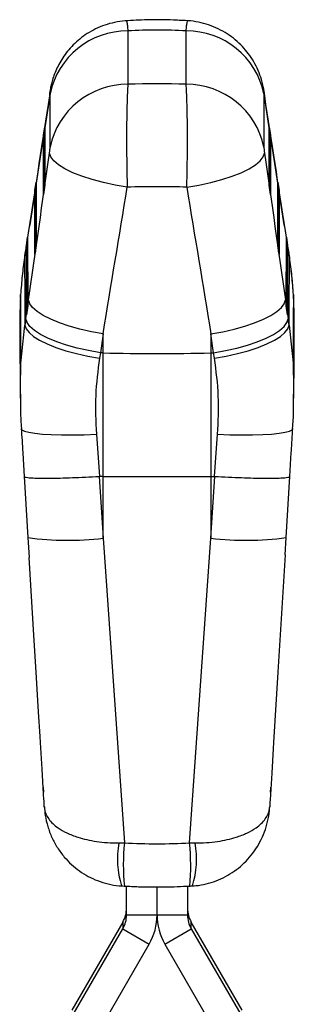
# Model space of a CAD drawing. Extents: x 22 to 388, y 36 to 275.
# Tile 9 of 10: x 216 to 243, y 172 to 269. Entities that reach past the tile are written whole.
import ezdxf

# ---------------------------------------------------------------- set-up
doc = ezdxf.new("R2010")
doc.units = 0
doc.layers.get('0').update_dxf_attribs({"linetype": 'CONTINUOUS'})

msp = doc.modelspace()

# ---------------------------------------------------------------- linework, layer by layer
at = {"color": 7, "linetype": 'CONTINUOUS'}
for p, q in [((226.879571, 267.921621), (226.879571, 262.66689)), ((232.607384, 262.66689), (232.607384, 267.921621)), ((219.245638, 261.970142), (218.692444, 258.381987)), ((240.794511, 258.381987), (240.213618, 262.149805)), ((219.217933, 256.483788), (219.217933, 261.738518)), ((240.269022, 261.738518), (240.269022, 256.483788)), ((240.34114, 261.513511), (240.323124, 261.766473)), ((218.565712, 257.6677), (218.692361, 258.486533)), ((218.692361, 258.486533), (218.69693, 252.719948)), ((240.790025, 252.719948), (240.794594, 258.486533)), ((240.794594, 258.486533), (240.921243, 257.6677)), ((218.582237, 257.667163), (217.850538, 252.921188)), ((218.57034, 251.827651), (218.565712, 257.6677)), ((241.636416, 252.921188), (240.904718, 257.667163)), ((240.921243, 257.6677), (240.916615, 251.827651)), ((217.743006, 252.223709), (217.220872, 248.837018)), ((217.723794, 252.224335), (217.850442, 253.043169)), ((217.728807, 245.895961), (217.723794, 252.224335)), ((217.850442, 253.043169), (217.855398, 246.788258)), ((218.69693, 252.719948), (218.57034, 251.827651)), ((240.916615, 251.827651), (240.790025, 252.719948)), ((241.631557, 246.788258), (241.636512, 253.043169)), ((241.636512, 253.043169), (241.763161, 252.224335)), ((242.266083, 248.837018), (241.743949, 252.223709)), ((241.763161, 252.224335), (241.758148, 245.895961)), ((217.099905, 248.220691), (216.832338, 246.479789)), ((217.117636, 248.471791), (216.850069, 246.730888)), ((242.636886, 246.730888), (242.369319, 248.471791)), ((242.654616, 246.479789), (242.387049, 248.220691)), ((216.881874, 246.780956), (217.008523, 247.599805)), ((217.008523, 247.599805), (217.013865, 240.856567)), ((242.47309, 240.856567), (242.478432, 247.599805)), ((242.478432, 247.599805), (242.60508, 246.780956)), ((216.887275, 239.964256), (216.881874, 246.780956)), ((217.855398, 246.788258), (217.728807, 245.895961)), ((241.758148, 245.895961), (241.631557, 246.788258)), ((242.60508, 246.780956), (242.59968, 239.964256)), ((216.711178, 245.81399), (216.698658, 245.597282)), ((216.318426, 241.949851), (216.270758, 241.033593)), ((216.318433, 241.947839), (216.318426, 241.949851)), ((243.168529, 241.949851), (243.168522, 241.947839)), ((243.216196, 241.033593), (243.168529, 241.949851)), ((216.270758, 241.033593), (216.27077, 241.03027)), ((216.28456, 241.033593), (216.270758, 241.033593)), ((216.27077, 241.03027), (216.305951, 234.031061)), ((216.321962, 241.036275), (216.28456, 241.033593)), ((216.834414, 239.566395), (217.099905, 241.426671)), ((217.013865, 240.856567), (216.887275, 239.964256)), ((242.387049, 241.426671), (242.65254, 239.566395)), ((242.59968, 239.964256), (242.47309, 240.856567)), ((243.202394, 241.033593), (243.164998, 241.039852)), ((243.181004, 234.031061), (243.216184, 241.03027)), ((243.216196, 241.033593), (243.202394, 241.033593)), ((243.216184, 241.03027), (243.216196, 241.033593)), ((216.226659, 238.443399), (216.275952, 231.767231)), ((224.435693, 238.087157), (224.170201, 236.226881)), ((224.435693, 236.220116), (224.435693, 238.087157)), ((235.051262, 238.087157), (235.051262, 236.220116)), ((235.316753, 236.226881), (235.051262, 238.087157)), ((224.170201, 236.226881), (224.080823, 235.685522)), ((224.435693, 236.220116), (224.170201, 236.226881)), ((224.435693, 224.048445), (224.435693, 236.220116)), ((235.051262, 236.220116), (235.316753, 236.226881)), ((235.051262, 236.220116), (235.051262, 224.048445)), ((235.406131, 235.685522), (235.316753, 236.226881)), ((216.341379, 231.315696), (216.334285, 231.768096)), ((243.150201, 231.752733), (243.143583, 231.309304)), ((223.776036, 228.2087), (224.073303, 224.050352)), ((235.413652, 224.050352), (235.710919, 228.2087)), ((216.53355, 226.325894), (216.672566, 224.045211)), ((242.814344, 224.04533), (242.958493, 226.408074)), ((216.670076, 224.045733), (217.037044, 218.030238)), ((224.073303, 224.050352), (224.064787, 224.050129)), ((224.064787, 224.050129), (224.435693, 217.968302)), ((224.435693, 224.048445), (224.073303, 224.050352)), ((224.435693, 217.968302), (224.435693, 224.048445)), ((235.051262, 224.048445), (235.413652, 224.050352)), ((235.051262, 217.968302), (235.422168, 224.050129)), ((235.051262, 224.048445), (235.051262, 217.968302)), ((235.422168, 224.050129), (235.413652, 224.050352)), ((242.448638, 218.030313), (242.816366, 224.045763)), ((217.038263, 218.03038), (217.158347, 216.05953)), ((217.038853, 218.037912), (217.038433, 218.03038)), ((224.435693, 217.968302), (226.539665, 187.957847)), ((232.947289, 187.957847), (235.051262, 217.968302)), ((242.346432, 216.338003), (242.449315, 218.030559)), ((242.448517, 218.03032), (242.448102, 218.037912)), ((242.344913, 216.342175), (241.640022, 204.758415)), ((241.640022, 204.758415), (241.217408, 197.839925)), ((218.538938, 193.440685), (218.56682, 192.977177)), ((218.56682, 192.977177), (218.568149, 192.955242)), ((240.918805, 192.955242), (240.920134, 192.977177)), ((218.650252, 191.517757), (218.636786, 191.740045)), ((240.850169, 191.740045), (240.836703, 191.517757)), ((225.99178, 187.955314), (226.539665, 187.957847)), ((232.947289, 187.957847), (233.495174, 187.955314)), ((226.743477, 180.867391), (226.743477, 183.701502)), ((229.743477, 180.867391), (229.743477, 183.634179)), ((232.743477, 183.703424), (232.743477, 180.867391)), ((226.743477, 180.867391), (229.743477, 180.867391)), ((229.743477, 180.867391), (232.743477, 180.867391)), ((226.375047, 180.145869), (221.363832, 171.477625)), ((221.363832, 170.825953), (226.375047, 179.494204)), ((226.375047, 180.145869), (226.375047, 179.494204)), ((226.375047, 179.494204), (228.973123, 177.996175)), ((230.513831, 177.996175), (233.111907, 179.494204)), ((233.111907, 179.494204), (233.111907, 180.145869)), ((238.123123, 171.477625), (233.111907, 180.145869)), ((233.111907, 179.494204), (238.123123, 170.825953)), ((223.961907, 169.327931), (228.973123, 177.996175)), ((230.513831, 177.996175), (235.525047, 169.327931))]:
    msp.add_line(p, q, dxfattribs=at)
at = {"color": 8, "linetype": 'CONTINUOUS'}
for p, q in [((218.604915, 257.666418), (218.609323, 252.102444)), ((240.877631, 252.102444), (240.882039, 257.666418)), ((217.762996, 252.223054), (217.767791, 246.170739)), ((241.719163, 246.170739), (241.723959, 252.223054)), ((217.117636, 248.471791), (217.099905, 248.220691)), ((242.387049, 248.220691), (242.369319, 248.471791)), ((216.850069, 246.730888), (216.832338, 246.479789)), ((216.921077, 246.779689), (216.926259, 240.239048)), ((242.560695, 240.239048), (242.565878, 246.779689)), ((242.654616, 246.479789), (242.636886, 246.730888)), ((242.788297, 245.597282), (242.77585, 245.813498))]:
    msp.add_line(p, q, dxfattribs=at)
at = {"color": 7, "linetype": 'CONTINUOUS', "flags": 128}
for points in [[(226.813702, 252.541134), (225.619506, 252.740541), (224.460759, 252.988363), (223.363379, 253.279039), (222.351911, 253.606075), (221.44898, 253.962153), (220.674782, 254.339302), (220.046633, 254.729101), (219.578584, 255.12282), (219.281105, 255.511651), (219.160848, 255.886907)], [(232.673252, 252.541134), (233.867448, 252.740541), (235.026196, 252.988363), (236.123576, 253.279039), (237.135043, 253.606075), (238.037975, 253.962153), (238.812173, 254.339302), (239.440321, 254.729101), (239.908371, 255.12282), (240.20585, 255.511651), (240.326107, 255.886907)], [(217.220767, 248.836765), (217.183108, 248.737508), (217.117636, 248.471791)], [(242.369319, 248.471791), (242.303847, 248.737508), (242.265924, 248.837391)], [(224.435693, 238.087157), (223.27864, 238.294566), (222.161167, 238.547603), (221.106994, 238.840887), (220.138496, 239.168206), (219.27623, 239.522615), (218.538498, 239.896575), (217.94096, 240.282172), (217.496296, 240.671212), (217.213948, 241.055423), (217.099905, 241.426671)], [(235.051262, 238.087157), (236.208315, 238.294566), (237.325787, 238.547603), (238.37996, 238.840887), (239.348459, 239.168206), (240.210724, 239.522615), (240.948457, 239.896575), (241.545995, 240.282172), (241.990659, 240.671212), (242.273007, 241.055423), (242.387049, 241.426671)], [(224.170201, 236.226881), (223.013148, 236.43429), (221.895676, 236.687327), (220.841503, 236.980611), (219.873005, 237.30793), (219.010739, 237.662339), (218.273007, 238.036299), (217.675468, 238.421896), (217.230805, 238.810936), (216.948456, 239.195147), (216.834414, 239.566395)], [(235.316753, 236.226881), (236.473807, 236.43429), (237.591279, 236.687327), (238.645452, 236.980611), (239.61395, 237.30793), (240.476216, 237.662339), (241.213948, 238.036299), (241.811486, 238.421896), (242.25615, 238.810936), (242.538499, 239.195147), (242.65254, 239.566395)], [(216.745036, 238.938371), (216.860636, 238.579908), (217.144162, 238.208214), (217.589611, 237.831184), (218.187545, 237.456808), (218.925301, 237.092996), (219.787252, 236.747468), (220.755138, 236.427525), (221.808459, 236.139962), (222.924903, 235.890874), (224.080823, 235.685522)], [(235.406131, 235.685522), (236.562051, 235.890874), (237.678496, 236.139962), (238.731817, 236.427525), (239.699703, 236.747468), (240.561653, 237.092996), (241.29941, 237.456808), (241.897344, 237.831184), (242.342793, 238.208214), (242.626319, 238.579908), (242.741919, 238.938371)], [(217.846932, 204.758415), (217.624687, 208.404356), (217.15891, 216.063665)], [(218.269547, 197.839925), (218.232921, 198.438743), (218.084461, 200.867483), (217.846932, 204.758415)], [(218.614139, 192.213857), (218.57907, 192.785764), (218.430245, 195.214489), (218.269547, 197.839925)], [(241.217408, 197.839925), (241.181359, 197.250711), (241.032669, 194.821978), (240.872816, 192.213857)], [(240.920134, 192.977177), (240.943889, 193.37205), (240.948508, 193.448828)]]:
    msp.add_lwpolyline(points, dxfattribs=at)
at = {"color": 8, "linetype": 'CONTINUOUS', "flags": 128}
for points in [[(216.379821, 228.776121), (216.450188, 228.653455), (216.700342, 228.516513), (217.12559, 228.396902), (217.716367, 228.297317), (218.459381, 228.21998), (219.337919, 228.166649), (220.332216, 228.138501), (221.419906, 228.136206), (222.576518, 228.15978), (223.776036, 228.2087)], [(235.710919, 228.2087), (236.910436, 228.15978), (238.067049, 228.136206), (239.154739, 228.138501), (240.149035, 228.166649), (241.027573, 228.21998), (241.770587, 228.297317), (242.361364, 228.396902), (242.786613, 228.516513), (243.036767, 228.653455), (243.107145, 228.77627)]]:
    msp.add_lwpolyline(points, dxfattribs=at)
at = {"color": 7, "linetype": 'CONTINUOUS'}
for centre, radius, start, end in [((226.835165, 260.13823), 7.783517, 89.67311634, 168.1354012), ((232.65179, 260.13823), 7.783517, 11.8645988, 90.32688366), ((220.731174, 261.526706), 1.585415, 156.87916082, 180.47689247), ((226.835165, 254.8835), 7.783517, 89.67311634, 168.1354012), ((232.65179, 254.8835), 7.783517, 11.8645988, 90.32688366), ((229.743477, 444.731212), 208.578642, 268.5418138, 271.4581862), ((223.999845, 181.519161), 2.743632, 329.96439173, 359.99778934), ((235.48711, 181.519161), 2.743632, 180.00221066, 210.03560827), ((223.999893, 180.867483), 2.743584, 329.96412177, 359.99805931), ((224.006825, 180.867597), 5.736652, 329.96429827, 359.99794259), ((235.48013, 180.867597), 5.736652, 180.00205741, 210.03570173), ((235.487061, 180.867483), 2.743584, 180.00194069, 210.03587823)]:
    msp.add_arc(centre, radius, start, end, dxfattribs=at)
at = {"color": 8, "linetype": 'CONTINUOUS'}
for centre, radius, start, end in [((220.97338, 246.158911), 28.402431, 262.03647893, 277.00188448), ((238.513751, 246.16469), 28.408188, 262.99918369, 277.96153011), ((234.819565, 186.377624), 8.967658, 169.86715102, 197.19139318), ((246.987067, 185.777948), 20.563273, 173.9146784, 185.76943156), ((212.505139, 185.778115), 20.558033, 354.22862509, 6.08641059), ((224.66942, 186.377637), 8.965657, 342.80456073, 10.13504693)]:
    msp.add_arc(centre, radius, start, end, dxfattribs=at)
at = {"color": 7, "linetype": 'CONTINUOUS'}
for centre, major_axis, ratio, start_param, end_param in [((229.743477, 189.162982), (0, 78.845864), 0.772393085, 6.236141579, 6.330229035), ((229.743477, 229.093878), (60.9, 0), 0.551891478, 1.523752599, 1.617840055), ((221.699986, 253.319232), (52.648192, 342.140298), 0.010895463, 1.548520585, 1.587375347), ((237.786969, 253.319232), (-52.648192, 342.140298), 0.010895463, 4.69580996, 4.734664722), ((218.562929, 257.525717), (0.307396, 0.000485), 0.461898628, 1.433051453, 1.561011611), ((218.605025, 257.797885), (0.304351, -0.023276), 0.429681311, 4.744879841, 5.038357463), ((240.88193, 257.797885), (0.304351, 0.023276), 0.429681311, 4.386420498, 4.67989812), ((240.924026, 257.525717), (0.307396, -0.000485), 0.461898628, 1.580581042, 1.708541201), ((221.699986, 298.949141), (52.664067, 372.881394), 0.009376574, 4.558830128, 4.597970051), ((237.786969, 298.949141), (-52.664067, 372.881394), 0.009376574, 1.685215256, 1.724355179), ((217.721009, 252.082348), (0.307396, 0.000485), 0.461898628, 1.433051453, 1.561011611), ((217.763105, 252.354516), (0.304351, -0.023276), 0.429681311, 4.744879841, 5.038357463), ((229.743477, 297.966729), (60.742076, 373.048374), 0.011748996, 4.553090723, 4.592230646), ((229.743477, 229.093878), (60.9, 0), 0.385458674, 1.522669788, 1.618922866), ((229.743477, 297.966729), (-60.742076, 373.048374), 0.011748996, 1.690954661, 1.730094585), ((241.723849, 252.354516), (0.304351, 0.023276), 0.429681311, 4.386420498, 4.67989812), ((241.765945, 252.082348), (0.307396, -0.000485), 0.461898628, 1.580581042, 1.708541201), ((216.914557, 238.902389), (2.122227, 17.303344), 0.063822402, 1.125360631, 1.18135471), ((216.87909, 246.638979), (0.307396, 0.000485), 0.461898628, 1.433051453, 1.561011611), ((216.921186, 246.911148), (0.304351, -0.023276), 0.429681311, 4.744879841, 5.038357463), ((242.565768, 246.911148), (0.304351, 0.023276), 0.429681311, 4.386420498, 4.67989812), ((242.607864, 246.638979), (0.307396, -0.000485), 0.461898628, 1.580581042, 1.708541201), ((242.572397, 238.902389), (-2.122227, 17.303344), 0.063822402, 5.101830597, 5.157824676), ((218.288135, 221.797198), (7.199207, 58.697934), 0.063822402, 1.271085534, 1.282291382), ((241.19882, 221.797198), (-7.199207, 58.697934), 0.063822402, 5.000893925, 5.012099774), ((229.743477, 247.288363), (60.9, 0), 0.975579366, 4.659756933, 4.765021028)]:
    msp.add_ellipse(centre, major_axis=major_axis, ratio=ratio, start_param=start_param, end_param=end_param, dxfattribs=at)
for points, knots in [([(226.733647, 268.910313), (226.689386, 268.910007), (226.296972, 268.907291), (225.575642, 268.773327), (224.601203, 268.513048), (223.699014, 268.136233), (222.875588, 267.675111), (222.13722, 267.142048), (221.487738, 266.555047), (220.92878, 265.931023), (220.459565, 265.287456), (220.07693, 264.64163), (219.775151, 264.010325), (219.547131, 263.411305), (219.383697, 262.865823), (219.266299, 262.357822), (219.199592, 262.006924), (219.170152, 261.801468), (219.164894, 261.764774)], [0, 0, 0, 0, 0.011731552, 0.104009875, 0.192975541, 0.279087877, 0.362352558, 0.44270608, 0.520002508, 0.594015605, 0.664430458, 0.730846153, 0.792798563, 0.849825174, 0.900861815, 0.944391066, 0.9900684, 1, 1, 1, 1]), ([(232.87853, 268.909911), (232.377031, 268.938381), (231.007927, 269.016105), (228.914432, 269.032035), (227.327486, 268.947992), (226.608425, 268.909911)], [0, 0, 0, 0, 0.240188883, 0.65572222, 1, 1, 1, 1]), ([(240.322994, 261.765459), (240.321448, 261.776079), (240.280037, 262.060623), (240.193186, 262.508047), (239.994916, 263.257616), (239.712338, 264.032752), (239.280873, 264.891004), (238.757583, 265.681267), (238.150948, 266.402638), (237.457413, 267.057773), (236.65996, 267.647537), (235.777274, 268.143939), (234.826599, 268.535564), (233.825593, 268.788983), (233.126101, 268.917139), (232.766121, 268.915371), (232.752546, 268.915305)], [0, 0, 0, 0, 0.002882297, 0.077226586, 0.126521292, 0.209544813, 0.295886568, 0.380677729, 0.460283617, 0.545289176, 0.633039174, 0.722556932, 0.813200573, 0.904569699, 0.996401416, 1, 1, 1, 1]), ([(219.217933, 261.738518), (219.21776, 261.749769), (219.21722, 261.784988), (219.210749, 261.806378), (219.197858, 261.780262), (219.180814, 261.713241), (219.163493, 261.624614), (219.150625, 261.543745), (219.145814, 261.513511)], [0, 0, 0, 0, 0.0976205, 0.305598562, 0.513519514, 0.652636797, 0.870132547, 1, 1, 1, 1]), ([(226.879571, 262.66689), (226.861698, 262.397824), (226.827466, 261.882483), (226.789785, 260.854775), (226.761261, 259.644225), (226.745957, 258.26988), (226.744547, 256.788045), (226.75552, 255.351212), (226.777738, 253.915245), (226.801714, 252.999172), (226.813702, 252.541134)], [0, 0, 0, 0, 0.131745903, 0.252332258, 0.37291864, 0.516403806, 0.639011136, 0.761619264, 0.880809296, 1, 1, 1, 1]), ([(232.673252, 252.541134), (232.680977, 252.825538), (232.701661, 253.587038), (232.725221, 254.871827), (232.741972, 256.49238), (232.742432, 258.05296), (232.727712, 259.481162), (232.703248, 260.654064), (232.667855, 261.668245), (232.633833, 262.308134), (232.612108, 262.602815), (232.607384, 262.66689)], [0, 0, 0, 0, 0.0744577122, 0.1993623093, 0.3242680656, 0.4834902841, 0.6040856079, 0.7246811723, 0.845548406, 0.9664163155, 1, 1, 1, 1]), ([(240.34114, 261.513511), (240.338905, 261.527789), (240.328804, 261.592321), (240.310957, 261.691638), (240.293448, 261.765591), (240.279974, 261.800454), (240.270864, 261.799456), (240.26961, 261.757984), (240.269022, 261.738518)], [0, 0, 0, 0, 0.060459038, 0.273248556, 0.486134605, 0.609924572, 0.816915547, 1, 1, 1, 1]), ([(219.160848, 255.886907), (219.168285, 255.941669), (219.183326, 256.052424), (219.199248, 256.199542), (219.210982, 256.330396), (219.217049, 256.423174), (219.217702, 256.467939), (219.217933, 256.483788)], [0, 0, 0, 0, 0.239981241, 0.485349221, 0.628850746, 0.868598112, 1, 1, 1, 1]), ([(240.269022, 256.483788), (240.269038, 256.480026), (240.269169, 256.449292), (240.272835, 256.369754), (240.283817, 256.238943), (240.299316, 256.091871), (240.313566, 255.976402), (240.323755, 255.903694), (240.326107, 255.886907)], [0, 0, 0, 0, 0.033506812, 0.273763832, 0.513962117, 0.673690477, 0.924657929, 1, 1, 1, 1]), ([(216.850069, 246.730888), (216.838465, 246.655254), (216.792069, 246.352829), (216.745849, 246.044947), (216.711188, 245.814064)], [0, 0, 0, 0, 0.250090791, 1, 1, 1, 1]), ([(242.775767, 245.814064), (242.764225, 245.891219), (242.718049, 246.199919), (242.671672, 246.503318), (242.636886, 246.730888)], [0, 0, 0, 0, 0.249932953, 1, 1, 1, 1]), ([(216.698658, 245.597282), (216.61685, 245.005088), (216.452632, 243.816335), (216.363275, 242.572193), (216.318433, 241.947839)], [0, 0, 0, 0, 0.498164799, 1, 1, 1, 1]), ([(216.698658, 245.597282), (216.709008, 244.021408), (216.723622, 241.796303), (216.740199, 239.583896), (216.745036, 238.938371)], [0, 0, 0, 0, 0.7082247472, 1, 1, 1, 1]), ([(242.741919, 238.938371), (242.746755, 239.583896), (242.763333, 241.796303), (242.777947, 244.021408), (242.788297, 245.597282)], [0, 0, 0, 0, 0.2917752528, 1, 1, 1, 1]), ([(243.155748, 242.10296), (243.155114, 242.117361), (243.126957, 242.757272), (243.013717, 244.00358), (242.854579, 245.207076), (242.77483, 245.81019)], [0, 0, 0, 0, 0.011355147, 0.504554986, 1, 1, 1, 1]), ([(243.168522, 241.947839), (243.124055, 242.567626), (243.034789, 243.811812), (242.870663, 245.000657), (242.788297, 245.597282)], [0, 0, 0, 0, 0.4981465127, 1, 1, 1, 1]), ([(216.348148, 234.939897), (216.347771, 235.020016), (216.345611, 235.478564), (216.33655, 237.450833), (216.32706, 239.706675), (216.319833, 241.584126), (216.318433, 241.947839)], [0, 0, 0, 0, 0.03429774, 0.196298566, 0.8443013, 1, 1, 1, 1]), ([(243.168522, 241.947839), (243.168221, 241.868957), (243.166474, 241.411641), (243.158777, 239.440622), (243.149283, 237.183498), (243.14051, 235.304841), (243.138806, 234.939897)], [0, 0, 0, 0, 0.033767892, 0.1957686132, 0.8437717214, 1, 1, 1, 1]), ([(216.27077, 241.03027), (216.250027, 240.432631), (216.22029, 239.575878), (216.227157, 238.706371), (216.229234, 238.443399)], [0, 0, 0, 0, 0.697561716, 1, 1, 1, 1]), ([(243.252742, 238.446364), (243.255211, 239.092825), (243.258524, 239.960434), (243.224784, 240.812965), (243.216184, 241.03027)], [0, 0, 0, 0, 0.745106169, 1, 1, 1, 1]), ([(243.213736, 231.751824), (243.214064, 231.791866), (243.232206, 234.008479), (243.245515, 236.247669), (243.258585, 238.446409)], [0, 0, 0, 0, 0.018064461, 1, 1, 1, 1]), ([(224.080823, 235.685522), (223.921624, 234.473724), (223.599902, 232.024834), (223.716922, 229.489474), (223.776036, 228.2087)], [0, 0, 0, 0, 0.494835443, 1, 1, 1, 1]), ([(235.710919, 228.2087), (235.76954, 229.463565), (235.887975, 231.998825), (235.567821, 234.448401), (235.406131, 235.685522)], [0, 0, 0, 0, 0.4949651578, 1, 1, 1, 1]), ([(216.305951, 234.031061), (216.31369, 234.223738), (216.325862, 234.526767), (216.342199, 234.829612), (216.348148, 234.939897)], [0, 0, 0, 0, 0.635835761, 1, 1, 1, 1]), ([(243.138806, 234.939897), (243.148668, 234.753059), (243.164654, 234.450195), (243.176475, 234.147154), (243.181004, 234.031061)], [0, 0, 0, 0, 0.616904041, 1, 1, 1, 1]), ([(216.292109, 231.315845), (216.292633, 231.021342), (216.294134, 230.177178), (216.354078, 229.329257), (216.393109, 228.77715)], [0, 0, 0, 0, 0.348869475, 1, 1, 1, 1]), ([(243.093816, 228.77706), (243.134524, 229.347704), (243.194877, 230.193722), (243.194535, 231.035717), (243.194424, 231.309781)], [0, 0, 0, 0, 0.674506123, 1, 1, 1, 1]), ([(216.380927, 228.776196), (216.430342, 227.991999), (216.481687, 227.177158), (216.53167, 226.356747), (216.53355, 226.325894)], [0, 0, 0, 0, 0.962393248, 1, 1, 1, 1]), ([(242.958493, 226.408074), (242.961291, 226.45397), (243.009633, 227.246818), (243.059286, 228.034154), (243.106065, 228.775913)], [0, 0, 0, 0, 0.0578885, 1, 1, 1, 1]), ([(216.675386, 224.04539), (216.688666, 224.026935), (216.719112, 223.984625), (217.002672, 223.933541), (217.512317, 223.894505), (218.238279, 223.873857), (219.14126, 223.872204), (220.213374, 223.889516), (221.40505, 223.925303), (222.702311, 223.97784), (223.606321, 224.025804), (224.064787, 224.050129)], [0, 0, 0, 0, 0.087026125, 0.199520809, 0.315277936, 0.42776871, 0.543521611, 0.65601006, 0.771760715, 0.884249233, 1, 1, 1, 1]), ([(224.435693, 224.048445), (226.198189, 224.041504), (229.736674, 224.027568), (233.275235, 224.041468), (235.051262, 224.048445)], [0, 0, 0, 0, 0.498093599, 1, 1, 1, 1]), ([(235.422168, 224.050129), (235.874042, 224.026169), (236.777791, 223.978249), (238.070405, 223.925662), (239.267131, 223.88978), (240.336862, 223.872211), (241.243391, 223.87394), (241.969444, 223.89416), (242.48089, 223.933414), (242.767945, 223.984294), (242.798484, 224.027007), (242.811712, 224.045509)], [0, 0, 0, 0, 0.114098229, 0.228196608, 0.342294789, 0.456393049, 0.570493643, 0.684594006, 0.798698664, 0.912803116, 1, 1, 1, 1]), ([(218.632515, 191.825004), (218.63129, 191.857459), (218.628661, 191.927119), (218.622708, 192.066444), (218.61678, 192.16843), (218.614139, 192.213857)], [0, 0, 0, 0, 0.3260380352, 0.699803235, 1, 1, 1, 1]), ([(240.872816, 192.213857), (240.869241, 192.150931), (240.862448, 192.031331), (240.857342, 191.901087), (240.855209, 191.845163), (240.85444, 191.825004)], [0, 0, 0, 0, 0.4152378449, 0.7892119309, 1, 1, 1, 1]), ([(218.636786, 191.740045), (218.636198, 191.747779), (218.634873, 191.765206), (218.633358, 191.803631), (218.632515, 191.825004)], [0, 0, 0, 0, 0.44377066, 1, 1, 1, 1]), ([(218.648523, 191.546099), (218.673165, 191.254392), (218.729339, 190.589395), (218.969504, 189.565378), (219.367315, 188.497741), (219.913309, 187.487102), (220.569804, 186.592306), (221.307459, 185.824164), (222.099535, 185.181886), (222.957113, 184.650089), (223.901448, 184.212455), (224.92117, 183.907815), (225.726321, 183.747483), (226.172548, 183.741237), (226.254595, 183.740089)], [0, 0, 0, 0, 0.076244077, 0.173811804, 0.272484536, 0.370441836, 0.467914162, 0.553943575, 0.638131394, 0.721607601, 0.802785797, 0.892407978, 0.980217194, 1, 1, 1, 1]), ([(218.650252, 191.517757), (218.650385, 191.514964), (218.650539, 191.511738), (218.650766, 191.50729), (218.651012, 191.502565), (218.651534, 191.493156), (218.652574, 191.476303), (218.654619, 191.447922), (218.65891, 191.400143), (218.668538, 191.319633), (218.691678, 191.183804), (218.736209, 191.010828), (218.844405, 190.713527), (219.14784, 190.16916), (219.815284, 189.523214), (220.84441, 188.92874), (222.078381, 188.445158), (223.459914, 188.134046), (224.853931, 187.977212), (225.609636, 187.962668), (225.99178, 187.955314)], [0, 0, 0, 0, 0.001491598, 0.00172276, 0.002380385, 0.004010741, 0.006758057, 0.011387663, 0.019191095, 0.032353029, 0.054594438, 0.092384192, 0.126279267, 0.217969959, 0.398912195, 0.518543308, 0.641829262, 0.814489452, 0.906190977, 1, 1, 1, 1]), ([(233.232506, 183.742711), (233.345005, 183.745324), (233.797875, 183.755845), (234.583245, 183.913496), (235.564528, 184.205888), (236.496451, 184.631555), (237.365087, 185.165871), (238.161363, 185.807298), (238.877049, 186.548602), (239.501542, 187.38294), (240.023924, 188.303335), (240.431225, 189.296685), (240.708319, 190.337017), (240.811695, 191.096093), (240.835581, 191.498124), (240.838431, 191.546099)], [0, 0, 0, 0, 0.027127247, 0.109202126, 0.192723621, 0.275917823, 0.359389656, 0.444151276, 0.530205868, 0.618330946, 0.708410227, 0.800976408, 0.895027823, 0.987473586, 1, 1, 1, 1]), ([(233.495174, 187.955314), (233.86869, 187.962346), (234.62442, 187.976574), (236.019525, 188.132331), (237.395398, 188.442204), (238.632271, 188.923824), (239.66542, 189.517136), (240.339105, 190.169154), (240.64255, 190.713528), (240.750745, 191.010828), (240.795277, 191.183804), (240.818417, 191.319633), (240.828045, 191.400143), (240.832335, 191.447922), (240.834381, 191.476303), (240.83542, 191.493156), (240.835943, 191.502565), (240.836189, 191.50729), (240.836416, 191.511738), (240.83657, 191.514964), (240.836703, 191.517757)], [0, 0, 0, 0, 0.0916877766, 0.1855105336, 0.3581705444, 0.4777455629, 0.6010882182, 0.7820302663, 0.8737208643, 0.907615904, 0.9454056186, 0.9676470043, 0.9808089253, 0.9886123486, 0.9932419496, 0.9959892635, 0.9976196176, 0.9982772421, 0.9985084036, 1, 1, 1, 1]), ([(240.85444, 191.825004), (240.853383, 191.798538), (240.851885, 191.761052), (240.850559, 191.744817), (240.850169, 191.740045)], [0, 0, 0, 0, 0.7060474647, 1, 1, 1, 1]), ([(226.252589, 183.728317), (226.291673, 183.725427), (226.428147, 183.715337), (226.567479, 183.708381), (226.666908, 183.703417)], [0, 0, 0, 0, 0.286383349, 1, 1, 1, 1]), ([(226.527901, 183.710823), (226.993813, 183.688611), (228.323683, 183.62521), (230.470994, 183.604319), (232.147234, 183.676072), (232.959054, 183.710823)], [0, 0, 0, 0, 0.2175885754, 0.6210703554, 1, 1, 1, 1]), ([(232.82004, 183.703417), (232.948173, 183.709708), (233.087814, 183.716564), (233.224096, 183.72672), (233.235328, 183.727557)], [0, 0, 0, 0, 0.917588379, 1, 1, 1, 1])]:
    msp.add_open_spline(points, degree=3, knots=knots, dxfattribs=at)
at = {"color": 8, "linetype": 'CONTINUOUS'}
for points, knots in [([(226.733558, 268.916705), (226.745667, 268.895278), (226.77038, 268.851546), (226.820102, 268.508058), (226.860291, 268.111749), (226.879571, 267.921621)], [0, 0, 0, 0, 0.333236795, 0.680123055, 1, 1, 1, 1]), ([(232.607384, 267.921621), (232.625633, 268.102934), (232.662132, 268.465561), (232.708786, 268.789953), (232.739615, 268.942887), (232.750917, 268.906047), (232.75257, 268.900657)], [0, 0, 0, 0, 0.300788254, 0.601576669, 0.941710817, 1, 1, 1, 1]), ([(216.28456, 241.033593), (216.289695, 239.865843), (216.299589, 237.615385), (216.311191, 235.364937), (216.316773, 234.282235)], [0, 0, 0, 0, 0.518894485, 1, 1, 1, 1]), ([(243.170246, 234.294945), (243.175806, 235.373412), (243.187385, 237.619627), (243.19726, 239.865844), (243.202394, 241.033593)], [0, 0, 0, 0, 0.480126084, 1, 1, 1, 1]), ([(216.334285, 231.768096), (216.312483, 232.476973), (216.264144, 234.04877), (216.434067, 236.439795), (216.64138, 238.105515), (216.745036, 238.938371)], [0, 0, 0, 0, 0.291155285, 0.64557936, 1, 1, 1, 1]), ([(242.741919, 238.938371), (242.949076, 237.293649), (243.246419, 234.932897), (243.172593, 232.492822), (243.150201, 231.752733)], [0, 0, 0, 0, 0.696693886, 1, 1, 1, 1])]:
    msp.add_open_spline(points, degree=3, knots=knots, dxfattribs=at)

doc.saveas('drawing.dxf')
